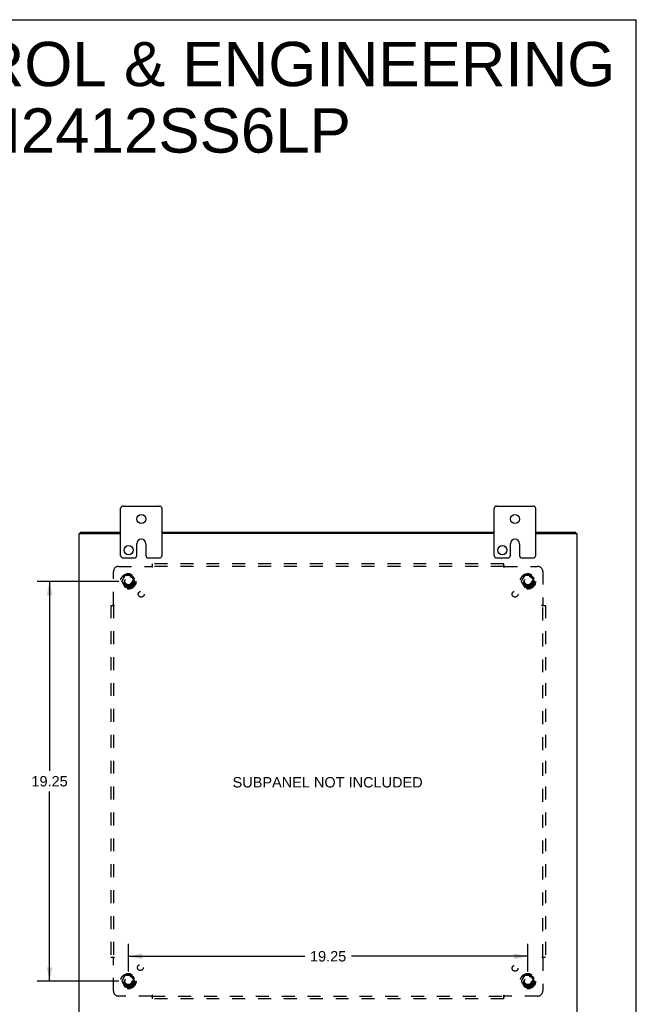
# Model space of a CAD drawing. Header units: inches. Extents: x 0 to 113, y 0 to 73.
# Tile 8 of 8: x 84 to 113, y 26 to 73. Entities that reach past the tile are written whole.
import ezdxf

# ---------------------------------------------------------------- set-up
doc = ezdxf.new("R2010")
doc.units = ezdxf.units.IN
doc.header["$LTSCALE"] = 6.233333
doc.header["$MEASUREMENT"] = 0
doc.linetypes.add('HIDDEN', pattern=[0.2, 0.1, -0.1])
doc.layers.get('0').update_dxf_attribs({"linetype": 'CONTINUOUS'})
for name, color, linetype in [('DEFAULT_2', 8, 'HIDDEN'), ('DIMENSIONS', 7, 'CONTINUOUS'), ('SUBPANEL', 7, 'CONTINUOUS')]:
    doc.layers.add(name, color=color, linetype=linetype)
doc.styles.get("Standard").update_dxf_attribs({"font": 'arial.ttf'})
doc.dimstyles.new('DIMSTYLE_1', dxfattribs={"dimtxt": 0.5, "dimasz": 0.666667, "dimexe": 0.09, "dimexo": 0.07, "dimgap": 0.0375, "dimtad": 0, "dimtih": 1, "dimtoh": 1, "dimzin": 4, "dimdsep": 46, "dimtxsty": 'Standard', "dimblk": '_FILLED', "dimblk1": '_FILLED', "dimblk2": '_FILLED', "dimcen": 0.09, "dimazin": 1, "dimtfac": 1, "dimtdec": 3, "dimtofl": 0, "dimtmove": 0, "dimatfit": 3, "dimldrblk": '_FILLED', "dimfxl": 0, "dimtolj": 1, "dimtzin": 4, "dimarcsym": 0})

# ---------------------------------------------------------------- blocks, each defined once
blk = doc.blocks.new('_FILLED')
at = {"color": 0, "linetype": 'ByBlock'}
blk.add_solid([(0, 0), (-1, 0.2), (-1, -0.2)], dxfattribs=at)
blk = doc.blocks.new('*D10')
at = {"layer": 'DIMENSIONS', "color": 2, "linetype": 'Continuous'}
for p, q in [((88.393, 46.292), (84.464, 46.292)), ((85.064, 46.292), (85.064, 37.167)), ((85.064, 27.042), (85.064, 36.167)), ((88.393, 27.042), (84.464, 27.042))]:
    blk.add_line(p, q, dxfattribs=at)
at = {"layer": 'DIMENSIONS', "color": 2, "linetype": 'Continuous', "xscale": 0.6666666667, "yscale": 0.6666666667, "zscale": 0.6666666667}
for p, rotation in [((85.064, 46.292), 90), ((85.064, 27.042), 270)]:
    blk.add_blockref('_FILLED', p, dxfattribs=dict(at, rotation=rotation))
at = {"layer": 'DIMENSIONS', "color": 2, "linetype": 'Continuous', "insert": (85.064, 36.917), "char_height": 0.5, "width": 1.74721, "attachment_point": 2, "line_spacing_factor": 0.9}
blk.add_mtext('19.25', dxfattribs=at)
blk = doc.blocks.new('*D11')
at = {"layer": 'DIMENSIONS', "color": 2, "linetype": 'Continuous'}
for p, q in [((88.86, 27.509), (88.86, 28.839)), ((108.11, 27.509), (108.11, 28.839)), ((88.86, 28.239), (97.361, 28.239)), ((108.11, 28.239), (99.608, 28.239))]:
    blk.add_line(p, q, dxfattribs=at)
at = {"layer": 'DIMENSIONS', "color": 2, "linetype": 'Continuous', "xscale": 0.6666666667, "yscale": 0.6666666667, "zscale": 0.6666666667, "rotation": 180}
blk.add_blockref('_FILLED', (88.86, 28.239), dxfattribs=at)
at = {"layer": 'DIMENSIONS', "color": 2, "linetype": 'Continuous', "xscale": 0.6666666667, "yscale": 0.6666666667, "zscale": 0.6666666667}
blk.add_blockref('_FILLED', (108.11, 28.239), dxfattribs=at)
at = {"layer": 'DIMENSIONS', "color": 2, "linetype": 'Continuous', "insert": (98.485, 28.489), "char_height": 0.5, "width": 1.74721, "attachment_point": 2, "line_spacing_factor": 0.9}
blk.add_mtext('19.25', dxfattribs=at)

msp = doc.modelspace()

# ---------------------------------------------------------------- linework, layer by layer
at = {"color": 7, "linetype": 'Continuous'}
for p, q in [((0, 73.333), (113.333, 73.333)), ((113.333, 0), (113.333, 73.333)), ((88.485, 47.542), (88.485, 49.792)), ((88.61, 49.917), (90.36, 49.917)), ((90.485, 47.542), (90.485, 49.792)), ((106.485, 47.542), (106.485, 49.792)), ((106.61, 49.917), (108.36, 49.917)), ((108.485, 47.542), (108.485, 49.792)), ((86.548, 48.592), (86.548, 48.667)), ((110.422, 48.592), (110.422, 48.667)), ((89.266, 47.542), (89.266, 48.105)), ((89.704, 48.105), (89.704, 47.542)), ((107.266, 47.542), (107.266, 48.105)), ((107.704, 48.105), (107.704, 47.542)), ((88.61, 47.417), (89.141, 47.417)), ((89.829, 47.417), (90.36, 47.417)), ((106.61, 47.417), (107.141, 47.417)), ((107.829, 47.417), (108.36, 47.417))]:
    msp.add_line(p, q, dxfattribs=at)
at = {"color": 3, "linetype": 'Continuous'}
for p, q in [((86.485, 24.742), (86.485, 48.592)), ((86.485, 48.592), (88.485, 48.592)), ((86.548, 48.667), (88.485, 48.667)), ((90.485, 48.667), (106.485, 48.667)), ((106.485, 48.592), (90.485, 48.592)), ((108.485, 48.667), (110.422, 48.667)), ((108.485, 48.592), (110.485, 48.592)), ((110.485, 24.742), (110.485, 48.592))]:
    msp.add_line(p, q, dxfattribs=at)
at = {"color": 7, "linetype": 'Continuous'}
for centre in [(89.485, 49.292), (107.485, 49.292), (88.876, 47.792), (106.876, 47.792)]:
    msp.add_circle(centre, 0.219, dxfattribs=at)
for centre, radius, start, end in [((88.61, 49.792), 0.125, 90, 180), ((90.36, 49.792), 0.125, 0, 90), ((106.61, 49.792), 0.125, 90, 180), ((108.36, 49.792), 0.125, 0, 90), ((89.485, 48.105), 0.219, 0, 180), ((107.485, 48.105), 0.219, 0, 180), ((88.61, 47.542), 0.125, 180, 270), ((89.141, 47.542), 0.125, 270.0001, 360), ((89.829, 47.542), 0.125, 180, 269.9999), ((90.36, 47.542), 0.125, 270, 360), ((106.61, 47.542), 0.125, 180, 270), ((107.141, 47.542), 0.125, 270.0001, 360), ((107.829, 47.542), 0.125, 180, 269.9999), ((108.36, 47.542), 0.125, 270, 360)]:
    msp.add_arc(centre, radius, start, end, dxfattribs=at)
at = {"layer": 'DEFAULT_2', "color": 8, "linetype": 'HIDDEN'}
for p, q in [((88.697, 46.565), (88.542, 46.297)), ((89.014, 46.57), (88.705, 46.57)), ((89.177, 46.297), (89.023, 46.565)), ((107.947, 46.565), (107.792, 46.297)), ((108.264, 46.57), (107.955, 46.57)), ((108.427, 46.297), (108.273, 46.565)), ((88.542, 46.287), (88.697, 46.02)), ((89.014, 46.015), (88.705, 46.015)), ((89.023, 46.02), (89.177, 46.287)), ((107.792, 46.287), (107.947, 46.02)), ((108.264, 46.015), (107.955, 46.015)), ((108.273, 46.02), (108.427, 46.287)), ((88.697, 27.315), (88.542, 27.047)), ((88.542, 27.037), (88.697, 26.77)), ((89.014, 27.32), (88.705, 27.32)), ((89.177, 27.047), (89.023, 27.315)), ((89.023, 26.77), (89.177, 27.037)), ((107.947, 27.315), (107.792, 27.047)), ((107.792, 27.037), (107.947, 26.77)), ((108.264, 27.32), (107.955, 27.32)), ((108.427, 27.047), (108.273, 27.315)), ((108.273, 26.77), (108.427, 27.037)), ((89.014, 26.765), (88.705, 26.765)), ((108.264, 26.765), (107.955, 26.765))]:
    msp.add_line(p, q, dxfattribs=at)
for centre, radius in [((88.86, 46.292), 0.372), ((88.86, 46.292), 0.356), ((88.86, 46.292), 0.318), ((88.86, 46.292), 0.204), ((88.86, 46.292), 0.183), ((88.86, 46.292), 0.183), ((88.86, 46.292), 0.166), ((108.11, 46.292), 0.372), ((108.11, 46.292), 0.356), ((108.11, 46.292), 0.318), ((108.11, 46.292), 0.204), ((108.11, 46.292), 0.183), ((108.11, 46.292), 0.183), ((108.11, 46.292), 0.166), ((88.86, 27.042), 0.372), ((88.86, 27.042), 0.356), ((88.86, 27.042), 0.318), ((88.86, 27.042), 0.204), ((88.86, 27.042), 0.183), ((88.86, 27.042), 0.183), ((88.86, 27.042), 0.166), ((108.11, 27.042), 0.372), ((108.11, 27.042), 0.356), ((108.11, 27.042), 0.318), ((108.11, 27.042), 0.204), ((108.11, 27.042), 0.183), ((108.11, 27.042), 0.183), ((108.11, 27.042), 0.166)]:
    msp.add_circle(centre, radius, dxfattribs=at)
for centre, start, end in [((88.705, 46.56), 90.0124, 149.9892), ((89.014, 46.56), 30.012, 89.9887), ((107.955, 46.56), 90.0124, 149.9892), ((108.264, 46.56), 30.012, 89.9887), ((88.551, 46.292), 150.0127, 209.9883), ((88.705, 46.025), 210.012, 269.9887), ((89.014, 46.025), 270.0124, 329.9892), ((89.169, 46.292), 330.0127, 29.9883), ((107.801, 46.292), 150.0127, 209.9883), ((107.955, 46.025), 210.012, 269.9887), ((108.264, 46.025), 270.0124, 329.9892), ((108.419, 46.292), 330.0127, 29.9883), ((88.551, 27.042), 150.0127, 209.9883), ((88.705, 27.31), 90.0124, 149.9892), ((89.014, 27.31), 30.012, 89.9887), ((89.169, 27.042), 330.0127, 29.9883), ((107.801, 27.042), 150.0127, 209.9883), ((107.955, 27.31), 90.0124, 149.9892), ((108.264, 27.31), 30.012, 89.9887), ((108.419, 27.042), 330.0127, 29.9883), ((88.705, 26.775), 210.012, 269.9887), ((89.014, 26.775), 270.0124, 329.9892), ((107.955, 26.775), 210.012, 269.9887), ((108.264, 26.775), 270.0124, 329.9892)]:
    msp.add_arc(centre, 0.01, start, end, dxfattribs=at)
at = {"layer": 'SUBPANEL', "color": 8, "linetype": 'HIDDEN'}
for p, q in [((88.391, 47.011), (89.981, 47.011)), ((89.993, 46.992), (89.99, 46.998)), ((90.016, 46.97), (90.016, 47.136)), ((106.954, 47.136), (90.016, 47.136)), ((106.954, 47.011), (90.016, 47.011)), ((106.954, 46.97), (106.954, 47.136)), ((106.989, 47.011), (108.579, 47.011)), ((88.141, 45.171), (88.141, 46.761)), ((108.829, 46.761), (108.829, 45.171)), ((88.016, 45.136), (88.016, 28.198)), ((88.016, 45.136), (88.182, 45.136)), ((88.139, 45.169), (88.141, 45.171)), ((88.141, 45.136), (88.141, 28.198)), ((108.788, 45.136), (108.954, 45.136)), ((108.81, 45.159), (108.816, 45.162)), ((108.829, 28.198), (108.829, 45.136)), ((108.954, 45.136), (108.954, 28.198)), ((88.016, 28.198), (88.182, 28.198)), ((88.141, 26.573), (88.141, 28.163)), ((88.16, 28.176), (88.154, 28.172)), ((108.788, 28.198), (108.954, 28.198)), ((108.829, 28.163), (108.829, 26.573)), ((89.981, 26.323), (88.391, 26.323)), ((89.983, 26.321), (89.981, 26.323)), ((90.016, 26.198), (90.016, 26.364)), ((90.016, 26.323), (106.954, 26.323)), ((106.954, 26.198), (90.016, 26.198)), ((106.954, 26.198), (106.954, 26.364)), ((106.976, 26.342), (106.98, 26.336)), ((108.579, 26.323), (106.989, 26.323))]:
    msp.add_line(p, q, dxfattribs=at)
for points in [[(89.992, 47.022), (89.99, 47.021), (89.989, 47.019), (89.987, 47.018), (89.986, 47.016), (89.984, 47.014), (89.983, 47.013), (89.981, 47.011)], [(89.99, 46.998), (89.989, 47), (89.988, 47.002), (89.986, 47.003), (89.985, 47.005), (89.984, 47.007), (89.983, 47.008), (89.982, 47.01), (89.981, 47.011)], [(89.999, 47.03), (89.995, 47.026), (89.992, 47.022)], [(90.016, 46.97), (90.015, 46.97), (90.013, 46.971), (90.012, 46.972), (90.011, 46.972), (90.01, 46.973), (90.008, 46.974), (90.007, 46.975), (90.006, 46.976), (90.005, 46.977), (90.003, 46.978), (90.002, 46.979), (90.001, 46.981), (90, 46.982), (89.999, 46.983), (89.998, 46.985), (89.997, 46.987), (89.996, 46.988), (89.994, 46.99), (89.993, 46.992)], [(90.016, 47.049), (90.015, 47.048), (90.014, 47.046), (90.012, 47.044), (90.011, 47.043), (90.01, 47.041), (90.008, 47.039), (90.007, 47.038), (90.006, 47.036), (90.004, 47.035), (90.003, 47.034), (90.002, 47.032), (90, 47.031), (89.999, 47.03)], [(106.954, 47.049), (106.955, 47.048), (106.956, 47.046), (106.957, 47.044), (106.959, 47.043), (106.96, 47.041), (106.961, 47.039), (106.963, 47.038), (106.964, 47.036), (106.965, 47.035), (106.967, 47.034), (106.968, 47.032), (106.969, 47.031), (106.971, 47.03), (106.976, 47.024)], [(106.954, 46.97), (106.955, 46.97), (106.956, 46.971), (106.958, 46.972), (106.959, 46.972), (106.96, 46.973), (106.961, 46.974), (106.963, 46.975), (106.964, 46.976), (106.965, 46.977), (106.966, 46.978), (106.967, 46.979), (106.969, 46.981), (106.97, 46.982), (106.971, 46.983), (106.972, 46.985), (106.973, 46.987), (106.974, 46.988), (106.975, 46.99), (106.976, 46.992)], [(106.976, 47.024), (106.978, 47.022), (106.979, 47.021), (106.981, 47.019), (106.983, 47.018), (106.984, 47.016), (106.986, 47.014), (106.987, 47.013), (106.988, 47.012), (106.989, 47.011)], [(106.976, 46.992), (106.98, 46.998), (106.981, 47), (106.982, 47.002), (106.983, 47.003), (106.985, 47.005), (106.986, 47.007), (106.987, 47.008), (106.988, 47.01), (106.989, 47.011)], [(88.103, 45.136), (88.104, 45.137), (88.106, 45.138), (88.108, 45.14), (88.109, 45.141), (88.111, 45.142), (88.113, 45.144), (88.114, 45.145), (88.116, 45.146), (88.117, 45.148), (88.118, 45.149), (88.12, 45.15), (88.121, 45.151), (88.122, 45.153), (88.128, 45.158)], [(88.128, 45.158), (88.13, 45.16), (88.131, 45.162), (88.133, 45.163), (88.134, 45.165), (88.136, 45.166), (88.137, 45.168), (88.139, 45.169)], [(88.16, 45.159), (88.154, 45.162), (88.152, 45.163), (88.15, 45.164), (88.148, 45.166), (88.147, 45.167), (88.145, 45.168), (88.144, 45.169), (88.142, 45.17), (88.141, 45.171)], [(88.182, 45.136), (88.181, 45.137), (88.181, 45.139), (88.18, 45.14), (88.18, 45.141), (88.179, 45.142), (88.178, 45.144), (88.177, 45.145), (88.176, 45.146), (88.175, 45.147), (88.174, 45.148), (88.173, 45.15), (88.171, 45.151), (88.17, 45.152), (88.168, 45.153), (88.167, 45.154), (88.165, 45.155), (88.163, 45.156), (88.162, 45.157), (88.16, 45.159)], [(108.788, 45.136), (108.788, 45.137), (108.789, 45.139), (108.789, 45.14), (108.79, 45.141), (108.791, 45.142), (108.792, 45.144), (108.792, 45.145), (108.793, 45.146), (108.795, 45.147), (108.796, 45.148), (108.797, 45.15), (108.798, 45.151), (108.8, 45.152), (108.801, 45.153), (108.803, 45.154), (108.804, 45.155), (108.806, 45.156), (108.808, 45.157), (108.81, 45.159)], [(108.816, 45.162), (108.817, 45.163), (108.819, 45.164), (108.821, 45.166), (108.823, 45.167), (108.825, 45.168), (108.826, 45.169), (108.827, 45.17), (108.829, 45.171)], [(108.84, 45.16), (108.839, 45.162), (108.837, 45.163), (108.835, 45.165), (108.834, 45.166), (108.832, 45.168), (108.831, 45.169), (108.83, 45.17), (108.829, 45.171)], [(108.847, 45.153), (108.843, 45.157), (108.84, 45.16)], [(108.867, 45.136), (108.865, 45.137), (108.864, 45.138), (108.862, 45.14), (108.86, 45.141), (108.859, 45.142), (108.857, 45.144), (108.856, 45.145), (108.854, 45.146), (108.853, 45.148), (108.851, 45.149), (108.85, 45.15), (108.849, 45.151), (108.847, 45.153)], [(88.103, 28.198), (88.104, 28.197), (88.106, 28.196), (88.108, 28.194), (88.109, 28.193), (88.111, 28.192), (88.113, 28.191), (88.114, 28.189), (88.116, 28.188), (88.117, 28.187), (88.118, 28.185), (88.12, 28.184), (88.121, 28.183), (88.122, 28.181)], [(88.122, 28.181), (88.126, 28.177), (88.13, 28.174)], [(88.13, 28.174), (88.131, 28.172), (88.133, 28.171), (88.134, 28.169), (88.136, 28.168), (88.137, 28.166), (88.139, 28.165), (88.141, 28.163)], [(88.154, 28.172), (88.152, 28.171), (88.15, 28.17), (88.148, 28.169), (88.147, 28.167), (88.145, 28.166), (88.144, 28.165), (88.142, 28.164), (88.141, 28.163)], [(88.182, 28.198), (88.181, 28.197), (88.181, 28.196), (88.18, 28.194), (88.18, 28.193), (88.179, 28.192), (88.178, 28.191), (88.177, 28.189), (88.176, 28.188), (88.175, 28.187), (88.174, 28.186), (88.173, 28.184), (88.171, 28.183), (88.17, 28.182), (88.168, 28.181), (88.167, 28.18), (88.165, 28.179), (88.163, 28.178), (88.162, 28.177), (88.16, 28.176)], [(108.788, 28.198), (108.788, 28.197), (108.789, 28.196), (108.789, 28.194), (108.79, 28.193), (108.791, 28.192), (108.792, 28.191), (108.792, 28.189), (108.793, 28.188), (108.795, 28.187), (108.796, 28.186), (108.797, 28.184), (108.798, 28.183), (108.8, 28.182), (108.801, 28.181), (108.803, 28.18), (108.804, 28.179), (108.806, 28.178), (108.808, 28.177), (108.81, 28.176)], [(108.81, 28.176), (108.816, 28.172), (108.817, 28.171), (108.819, 28.17), (108.821, 28.169), (108.823, 28.167), (108.825, 28.166), (108.826, 28.165), (108.827, 28.164), (108.829, 28.163)], [(108.842, 28.176), (108.84, 28.174), (108.839, 28.172), (108.837, 28.171), (108.835, 28.169), (108.834, 28.168), (108.832, 28.166), (108.831, 28.165), (108.83, 28.164), (108.829, 28.163)], [(108.867, 28.198), (108.865, 28.197), (108.864, 28.196), (108.862, 28.194), (108.86, 28.193), (108.859, 28.192), (108.857, 28.191), (108.856, 28.189), (108.854, 28.188), (108.853, 28.187), (108.851, 28.185), (108.85, 28.184), (108.849, 28.183), (108.847, 28.181), (108.842, 28.176)], [(89.993, 26.342), (89.99, 26.336), (89.989, 26.334), (89.988, 26.333), (89.986, 26.331), (89.985, 26.329), (89.984, 26.327), (89.983, 26.326), (89.982, 26.325), (89.981, 26.323)], [(89.993, 26.31), (89.992, 26.312), (89.99, 26.313), (89.989, 26.315), (89.987, 26.317), (89.986, 26.318), (89.984, 26.32), (89.983, 26.321)], [(90.016, 26.364), (90.015, 26.364), (90.013, 26.363), (90.012, 26.362), (90.011, 26.362), (90.01, 26.361), (90.008, 26.36), (90.007, 26.359), (90.006, 26.358), (90.005, 26.357), (90.003, 26.356), (90.002, 26.355), (90.001, 26.353), (90, 26.352), (89.999, 26.351), (89.998, 26.349), (89.997, 26.347), (89.996, 26.346), (89.994, 26.344), (89.993, 26.342)], [(90.016, 26.285), (90.015, 26.286), (90.014, 26.288), (90.012, 26.29), (90.011, 26.292), (90.01, 26.293), (90.008, 26.295), (90.007, 26.296), (90.006, 26.298), (90.004, 26.299), (90.003, 26.301), (90.002, 26.302), (90, 26.303), (89.999, 26.305), (89.993, 26.31)], [(106.954, 26.364), (106.955, 26.364), (106.956, 26.363), (106.958, 26.362), (106.959, 26.362), (106.96, 26.361), (106.961, 26.36), (106.963, 26.359), (106.964, 26.358), (106.965, 26.357), (106.966, 26.356), (106.967, 26.355), (106.969, 26.353), (106.97, 26.352), (106.971, 26.351), (106.972, 26.349), (106.973, 26.347), (106.974, 26.346), (106.975, 26.344), (106.976, 26.342)], [(106.954, 26.285), (106.955, 26.286), (106.956, 26.288), (106.957, 26.29), (106.959, 26.292), (106.96, 26.293), (106.961, 26.295), (106.963, 26.296), (106.964, 26.298), (106.965, 26.299), (106.967, 26.301), (106.968, 26.302), (106.969, 26.303), (106.971, 26.305)], [(106.971, 26.305), (106.975, 26.309), (106.978, 26.312)], [(106.978, 26.312), (106.979, 26.313), (106.981, 26.315), (106.983, 26.317), (106.984, 26.318), (106.986, 26.32), (106.987, 26.321), (106.988, 26.322), (106.989, 26.323)], [(106.98, 26.336), (106.981, 26.334), (106.982, 26.333), (106.983, 26.331), (106.985, 26.329), (106.986, 26.327), (106.987, 26.326), (106.988, 26.325), (106.989, 26.323)]]:
    msp.add_lwpolyline(points, dxfattribs=at)
for centre, radius in [((88.86, 46.292), 0.25), ((108.11, 46.292), 0.25), ((89.479, 45.673), 0.141), ((107.491, 45.673), 0.141), ((89.44, 27.697), 0.141), ((107.491, 27.661), 0.141), ((88.86, 27.042), 0.25), ((108.11, 27.042), 0.25)]:
    msp.add_circle(centre, radius, dxfattribs=at)
for centre, start, end in [((88.391, 46.761), 90, 180), ((108.579, 46.761), 0, 90), ((88.391, 26.573), 180, 270), ((108.579, 26.573), 270, 360)]:
    msp.add_arc(centre, 0.25, start, end, dxfattribs=at)

# ---------------------------------------------------------------- texts
at = {"layer": 'DIMENSIONS', "color": 2, "linetype": 'Continuous', "attachment_point": 2, "line_spacing_factor": 0.9}
for s, insert, char_height, width in [('SAGINAW CONTROL & ENGINEERING\\PSCE-24H2412SS6LP', (85.337, 72.266), 2.13333, 53.88055), ('SUBPANEL NOT INCLUDED', (98.46, 36.867), 0.5, 9.14312)]:
    msp.add_mtext(s, dxfattribs=dict(at, insert=insert, char_height=char_height, width=width))

# ---------------------------------------------------------------- dimensions: what is measured, and where the dimension line sits
at = {"layer": 'DIMENSIONS', "color": 2, "linetype": 'Continuous'}
dim = msp.add_linear_dim(base=(85.064, 27.042), p1=(88.463, 46.292), p2=(88.463, 27.042), angle=270, dimstyle='DIMSTYLE_1', dxfattribs=at)
dim.commit()
dim.dimension.update_dxf_attribs({"geometry": '*D10', "text_midpoint": (85.087, 36.664), "dimtype": 160})
dim = msp.add_linear_dim(base=(108.11, 28.239), p1=(88.86, 27.439), p2=(108.11, 27.439), dimstyle='DIMSTYLE_1', dxfattribs=at)
dim.commit()
dim.dimension.update_dxf_attribs({"geometry": '*D11', "text_midpoint": (98.508, 28.237), "dimtype": 160})

doc.saveas('drawing.dxf')
